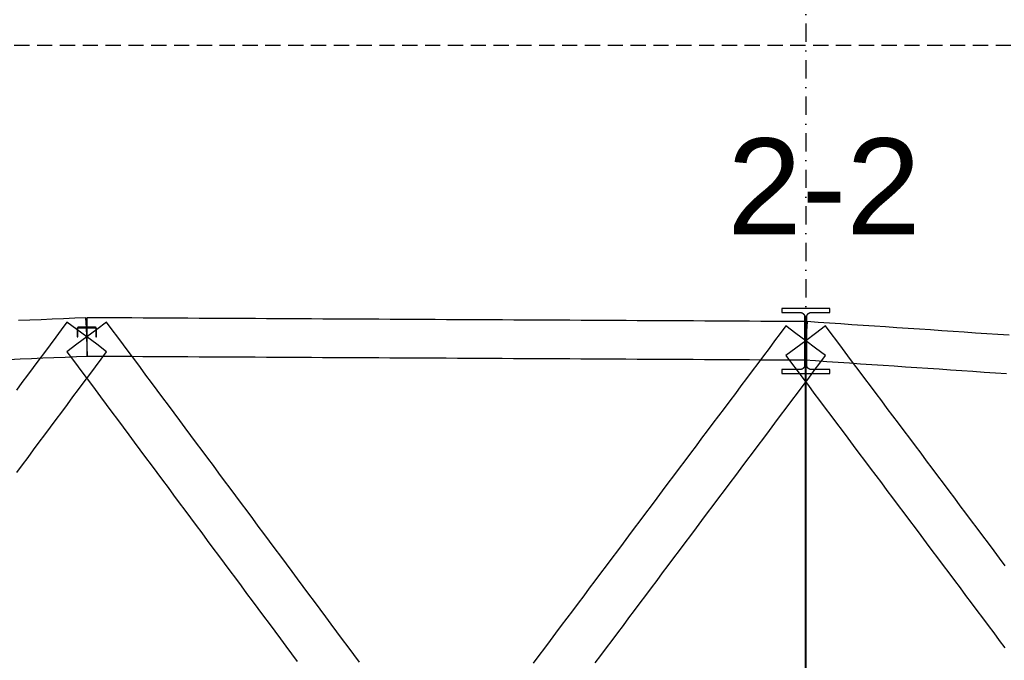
# Model space of a CAD drawing. Header units: millimetres. Extents: x -34919 to 306996, y -293018 to -145733.
# Tile 54 of 256: x 6237 to 12400, y -187498 to -183486. Entities that reach past the tile are written whole.
import ezdxf

# ---------------------------------------------------------------- set-up
doc = ezdxf.new("R2010")
doc.units = ezdxf.units.MM
doc.header["$LTSCALE"] = 3
doc.linetypes.add('DASHDOT', pattern=[25.4, 12.7, -6.35, 0, -6.35])
doc.linetypes.add('HIDDEN', pattern=[9.525, 6.35, -3.175])
doc.layers.add('ARF2000E0_BEARING_ROOF_KANTAVAT_KATTO', color=7, linetype='Continuous')
doc.layers.add('poziome 1', color=7, linetype='Continuous')
doc.styles.get("Standard").update_dxf_attribs({"font": 'arial.ttf', "height": 25})

msp = doc.modelspace()

# ---------------------------------------------------------------- linework, layer by layer
at = {"color": 252, "linetype": 'DASHDOT', "ltscale": 3}
msp.add_line((11156.625, -150578.031), (11156.625, -201577.2), dxfattribs=at)
at = {"layer": 'ARF2000E0_BEARING_ROOF_KANTAVAT_KATTO'}
for points in [[(11163.375, -185496.749), (11163.375, -185421.854), (11163.375, -185346.96), (11163.383, -185346.295), (11163.407, -185345.631), (11163.448, -185344.968), (11163.504, -185344.306), (11163.577, -185343.646), (11163.666, -185342.987), (11163.771, -185342.331), (11163.891, -185341.677), (11164.028, -185341.027), (11164.18, -185340.379), (11164.349, -185339.736), (11164.532, -185339.098), (11164.732, -185338.464), (11164.946, -185337.835), (11165.177, -185337.211), (11165.422, -185336.593), (11165.682, -185335.981), (11165.957, -185335.377), (11166.246, -185334.779), (11166.55, -185334.189), (11166.869, -185333.606), (11167.201, -185333.031), (11167.548, -185332.464), (11167.908, -185331.906), (11168.282, -185331.357), (11168.669, -185330.817), (11169.069, -185330.287), (11169.481, -185329.768), (11169.907, -185329.258), (11170.344, -185328.759), (11170.794, -185328.271), (11171.256, -185327.794), (11171.73, -185327.327), (11172.216, -185326.873), (11172.712, -185326.431), (11173.219, -185326.001), (11173.736, -185325.584), (11174.263, -185325.179), (11174.8, -185324.788), (11175.347, -185324.409), (11175.903, -185324.045), (11176.467, -185323.694), (11177.04, -185323.358), (11177.621, -185323.036), (11178.209, -185322.728), (11178.805, -185322.435), (11179.408, -185322.157), (11180.018, -185321.893), (11180.635, -185321.644), (11181.258, -185321.411), (11181.886, -185321.193), (11182.519, -185320.991), (11183.157, -185320.804), (11183.8, -185320.634), (11184.447, -185320.479), (11185.098, -185320.34), (11185.75, -185320.218), (11186.406, -185320.112), (11187.064, -185320.022), (11187.723, -185319.948), (11188.385, -185319.89), (11189.047, -185319.849), (11189.711, -185319.825), (11190.375, -185319.817), (11248.5, -185319.817), (11306.625, -185319.817), (11306.625, -185295.689), (11231.625, -185295.689), (11156.625, -185295.689), (11081.625, -185295.689), (11006.625, -185295.689), (11006.625, -185319.817), (11064.75, -185319.817), (11122.875, -185319.817), (11123.54, -185319.825), (11124.204, -185319.85), (11124.867, -185319.891), (11125.529, -185319.948), (11126.189, -185320.022), (11126.848, -185320.112), (11127.504, -185320.218), (11128.157, -185320.341), (11128.808, -185320.48), (11129.454, -185320.635), (11130.097, -185320.806), (11130.734, -185320.992), (11131.367, -185321.194), (11131.995, -185321.412), (11132.618, -185321.645), (11133.235, -185321.894), (11133.845, -185322.158), (11134.448, -185322.436), (11135.044, -185322.73), (11135.632, -185323.037), (11136.213, -185323.36), (11136.785, -185323.696), (11137.349, -185324.047), (11137.905, -185324.411), (11138.451, -185324.789), (11138.988, -185325.18), (11139.515, -185325.584), (11140.031, -185326.001), (11140.537, -185326.43), (11141.033, -185326.872), (11141.518, -185327.325), (11141.991, -185327.791), (11142.454, -185328.269), (11142.904, -185328.758), (11143.343, -185329.257), (11143.769, -185329.768), (11144.182, -185330.288), (11144.582, -185330.818), (11144.97, -185331.359), (11145.344, -185331.909), (11145.704, -185332.467), (11146.051, -185333.034), (11146.383, -185333.609), (11146.701, -185334.191), (11147.005, -185334.782), (11147.294, -185335.379), (11147.569, -185335.984), (11147.829, -185336.596), (11148.075, -185337.214), (11148.305, -185337.838), (11148.519, -185338.467), (11148.719, -185339.101), (11148.902, -185339.74), (11149.071, -185340.383), (11149.223, -185341.031), (11149.36, -185341.682), (11149.48, -185342.335), (11149.585, -185342.991), (11149.673, -185343.648), (11149.746, -185344.308), (11149.802, -185344.969), (11149.843, -185345.632), (11149.867, -185346.295), (11149.875, -185346.96), (11149.875, -185421.854), (11149.875, -185496.749), (11163.375, -185496.749)], [(6781.025, -185565.114), (6718.825, -185518.881), (6656.625, -185472.649), (6594.425, -185426.417), (6532.225, -185380.184), (6497.069, -185427.483), (6461.913, -185474.781), (6426.757, -185522.08), (6391.6, -185569.378), (6356.444, -185616.677), (6321.288, -185663.975), (6286.132, -185711.273), (6250.975, -185758.572), (6215.819, -185805.87)], [(6661.727, -185592.54), (6659.176, -185532.595), (6656.625, -185472.649), (6654.074, -185412.703), (6651.523, -185352.757), (6581.211, -185355.75), (6510.898, -185358.742), (6440.586, -185361.734), (6370.273, -185364.726), (6299.961, -185367.718), (6229.648, -185370.711)], [(8363.056, -187508.614), (8327.9, -187461.316), (8292.744, -187414.017), (8257.587, -187366.719), (8222.431, -187319.42), (8187.275, -187272.122), (8152.119, -187224.823), (8116.962, -187177.525), (8081.806, -187130.227), (8046.65, -187082.928), (8011.494, -187035.63), (7976.337, -186988.331), (7941.181, -186941.033), (7906.025, -186893.734), (7870.869, -186846.436), (7835.712, -186799.138), (7800.556, -186751.839), (7765.4, -186704.541), (7730.244, -186657.242), (7695.087, -186609.944), (7659.931, -186562.645), (7624.775, -186515.347), (7589.619, -186468.048), (7554.462, -186420.75), (7519.306, -186373.452), (7484.15, -186326.153), (7448.994, -186278.855), (7413.837, -186231.556), (7378.681, -186184.258), (7343.525, -186136.959), (7308.369, -186089.661), (7273.212, -186042.363), (7238.056, -185995.064), (7202.9, -185947.766), (7167.744, -185900.467), (7132.587, -185853.169), (7097.431, -185805.87), (7062.275, -185758.572), (7027.119, -185711.273), (6991.962, -185663.975), (6956.806, -185616.677), (6921.65, -185569.378), (6886.494, -185522.08), (6851.337, -185474.781), (6816.181, -185427.483), (6781.025, -185380.184), (6718.825, -185426.417), (6656.625, -185472.649), (6594.425, -185518.881), (6532.225, -185565.114), (6567.382, -185612.412), (6602.538, -185659.71), (6637.694, -185707.009), (6672.85, -185754.307), (6708.007, -185801.606), (6743.163, -185848.904), (6778.319, -185896.203), (6813.475, -185943.501), (6848.632, -185990.799), (6883.788, -186038.098), (6918.944, -186085.396), (6954.1, -186132.695), (6989.257, -186179.993), (7024.413, -186227.292), (7059.569, -186274.59), (7094.725, -186321.889), (7129.882, -186369.187), (7165.038, -186416.485), (7200.194, -186463.784), (7235.35, -186511.082), (7270.507, -186558.381), (7305.663, -186605.679), (7340.819, -186652.978), (7375.975, -186700.276), (7411.132, -186747.574), (7446.288, -186794.873), (7481.444, -186842.171), (7516.6, -186889.47), (7551.757, -186936.768), (7586.913, -186984.067), (7622.069, -187031.365), (7657.225, -187078.664), (7692.382, -187125.962), (7727.538, -187173.26), (7762.694, -187220.559), (7797.85, -187267.857), (7833.007, -187315.156), (7868.163, -187362.454), (7903.319, -187409.753), (7938.475, -187457.051), (7973.632, -187504.349)], [(11155.982, -185616.747), (11156.304, -185556.748), (11156.625, -185496.749), (11156.946, -185436.75), (11157.268, -185376.751), (11086.955, -185376.374), (11016.643, -185375.998), (10946.33, -185375.621), (10876.018, -185375.244), (10805.705, -185374.868), (10735.393, -185374.491), (10665.08, -185374.115), (10594.768, -185373.738), (10524.455, -185373.362), (10454.143, -185372.985), (10383.83, -185372.608), (10313.518, -185372.232), (10243.205, -185371.855), (10172.893, -185371.479), (10102.58, -185371.102), (10032.268, -185370.726), (9961.955, -185370.349), (9891.643, -185369.973), (9821.33, -185369.596), (9751.018, -185369.219), (9680.705, -185368.843), (9610.393, -185368.466), (9540.08, -185368.09), (9469.768, -185367.713), (9399.455, -185367.337), (9329.143, -185366.96), (9258.83, -185366.583), (9188.518, -185366.207), (9118.205, -185365.83), (9047.893, -185365.454), (8977.58, -185365.077), (8907.268, -185364.701), (8836.955, -185364.324), (8766.643, -185363.948), (8696.33, -185363.571), (8626.018, -185363.194), (8555.705, -185362.818), (8485.393, -185362.441), (8415.08, -185362.065), (8344.768, -185361.688), (8274.455, -185361.312), (8204.143, -185360.935), (8133.83, -185360.558), (8063.518, -185360.182), (7993.205, -185359.805), (7922.893, -185359.429), (7852.58, -185359.052), (7782.268, -185358.676), (7711.955, -185358.299), (7641.643, -185357.923), (7571.33, -185357.546), (7501.018, -185357.169), (7430.705, -185356.793), (7360.393, -185356.416), (7290.08, -185356.04), (7219.768, -185355.663), (7149.455, -185355.287), (7079.143, -185354.91), (7008.83, -185354.533), (6938.518, -185354.157), (6868.205, -185353.78), (6797.893, -185353.404), (6727.58, -185353.027), (6657.268, -185352.651), (6656.946, -185412.65), (6656.625, -185472.649), (6656.304, -185532.648), (6655.982, -185592.647), (6726.295, -185593.024), (6796.607, -185593.4), (6866.92, -185593.777), (6937.232, -185594.153), (7007.545, -185594.53), (7077.857, -185594.907), (7148.17, -185595.283), (7218.482, -185595.66), (7288.795, -185596.036), (7359.107, -185596.413), (7429.42, -185596.789), (7499.732, -185597.166), (7570.045, -185597.543), (7640.357, -185597.919), (7710.67, -185598.296), (7780.982, -185598.672), (7851.295, -185599.049), (7921.607, -185599.425), (7991.92, -185599.802), (8062.232, -185600.178), (8132.545, -185600.555), (8202.857, -185600.932), (8273.17, -185601.308), (8343.482, -185601.685), (8413.795, -185602.061), (8484.107, -185602.438), (8554.42, -185602.814), (8624.732, -185603.191), (8695.045, -185603.568), (8765.357, -185603.944), (8835.67, -185604.321), (8905.982, -185604.697), (8976.295, -185605.074), (9046.607, -185605.45), (9116.92, -185605.827), (9187.232, -185606.203), (9257.545, -185606.58), (9327.857, -185606.957), (9398.17, -185607.333), (9468.482, -185607.71), (9538.795, -185608.086), (9609.107, -185608.463), (9679.42, -185608.839), (9749.732, -185609.216), (9820.045, -185609.593), (9890.357, -185609.969), (9960.67, -185610.346), (10030.982, -185610.722), (10101.295, -185611.099), (10171.607, -185611.475), (10241.92, -185611.852), (10312.232, -185612.228), (10382.545, -185612.605), (10452.857, -185612.982), (10523.17, -185613.358), (10593.482, -185613.735), (10663.795, -185614.111), (10734.107, -185614.488), (10804.42, -185614.864), (10874.732, -185615.241), (10945.045, -185615.618), (11015.357, -185615.994), (11085.67, -185616.371), (11155.982, -185616.747)], [(12430.338, -185462.522), (12360.026, -185457.772), (12289.713, -185453.022), (12219.401, -185448.272), (12149.088, -185443.522), (12078.776, -185438.772), (12008.463, -185434.022), (11938.151, -185429.272), (11867.838, -185424.522), (11797.526, -185419.772), (11727.213, -185415.022), (11656.901, -185410.272), (11586.588, -185405.522), (11516.276, -185400.772), (11445.963, -185396.022), (11375.651, -185391.272), (11305.338, -185386.522), (11235.026, -185381.772), (11164.713, -185377.022), (11160.669, -185436.885), (11156.625, -185496.749), (11152.581, -185556.613), (11148.537, -185616.476), (11218.849, -185621.226), (11289.162, -185625.976), (11359.474, -185630.726), (11429.787, -185635.476), (11500.099, -185640.226), (11570.412, -185644.976), (11640.724, -185649.726), (11711.037, -185654.476), (11781.349, -185659.226), (11851.662, -185663.976), (11921.974, -185668.726), (11992.287, -185673.476), (12062.599, -185678.226), (12132.912, -185682.976), (12203.224, -185687.726), (12273.537, -185692.476), (12343.849, -185697.226), (12414.162, -185701.976)], [(6716.625, -185472.649), (6716.625, -185420.368), (6716.623, -185420.171), (6716.615, -185419.975), (6716.603, -185419.778), (6716.587, -185419.582), (6716.565, -185419.387), (6716.539, -185419.192), (6716.508, -185418.997), (6716.472, -185418.804), (6716.432, -185418.611), (6716.387, -185418.419), (6716.337, -185418.229), (6716.282, -185418.039), (6716.223, -185417.852), (6716.16, -185417.665), (6716.092, -185417.481), (6716.019, -185417.297), (6715.942, -185417.116), (6715.861, -185416.937), (6715.775, -185416.76), (6715.685, -185416.585), (6715.591, -185416.412), (6715.492, -185416.242), (6715.389, -185416.074), (6715.283, -185415.909), (6715.172, -185415.746), (6715.057, -185415.586), (6714.938, -185415.428), (6714.816, -185415.274), (6714.69, -185415.123), (6714.56, -185414.975), (6714.427, -185414.83), (6714.289, -185414.688), (6714.149, -185414.55), (6714.006, -185414.416), (6713.859, -185414.285), (6713.709, -185414.158), (6713.556, -185414.034), (6713.4, -185413.915), (6713.241, -185413.799), (6713.079, -185413.687), (6712.914, -185413.579), (6712.747, -185413.475), (6712.577, -185413.375), (6712.405, -185413.279), (6712.23, -185413.188), (6712.053, -185413.101), (6711.874, -185413.018), (6711.693, -185412.94), (6711.511, -185412.867), (6711.327, -185412.798), (6711.141, -185412.733), (6710.953, -185412.673), (6710.765, -185412.618), (6710.575, -185412.568), (6710.383, -185412.522), (6710.191, -185412.481), (6709.997, -185412.444), (6709.803, -185412.413), (6709.607, -185412.386), (6709.412, -185412.364), (6709.216, -185412.347), (6709.019, -185412.335), (6708.822, -185412.328), (6708.625, -185412.325), (6656.625, -185412.325), (6604.625, -185412.325), (6604.428, -185412.328), (6604.232, -185412.335), (6604.035, -185412.347), (6603.839, -185412.364), (6603.644, -185412.386), (6603.449, -185412.412), (6603.255, -185412.444), (6603.061, -185412.48), (6602.869, -185412.521), (6602.677, -185412.567), (6602.486, -185412.618), (6602.297, -185412.673), (6602.11, -185412.733), (6601.924, -185412.797), (6601.739, -185412.867), (6601.556, -185412.94), (6601.376, -185413.018), (6601.197, -185413.101), (6601.02, -185413.188), (6600.846, -185413.279), (6600.674, -185413.374), (6600.504, -185413.474), (6600.337, -185413.578), (6600.172, -185413.686), (6600.01, -185413.798), (6599.851, -185413.914), (6599.695, -185414.034), (6599.542, -185414.158), (6599.392, -185414.285), (6599.245, -185414.416), (6599.101, -185414.551), (6598.96, -185414.689), (6598.823, -185414.83), (6598.69, -185414.975), (6598.56, -185415.123), (6598.434, -185415.274), (6598.312, -185415.428), (6598.194, -185415.585), (6598.079, -185415.745), (6597.968, -185415.907), (6597.861, -185416.073), (6597.759, -185416.241), (6597.66, -185416.411), (6597.566, -185416.584), (6597.476, -185416.759), (6597.39, -185416.936), (6597.309, -185417.115), (6597.232, -185417.296), (6597.159, -185417.479), (6597.091, -185417.664), (6597.027, -185417.851), (6596.968, -185418.038), (6596.914, -185418.228), (6596.864, -185418.418), (6596.819, -185418.61), (6596.778, -185418.803), (6596.742, -185418.996), (6596.711, -185419.191), (6596.685, -185419.386), (6596.663, -185419.582), (6596.647, -185419.778), (6596.635, -185419.974), (6596.627, -185420.171), (6596.625, -185420.368), (6596.625, -185472.649), (6600.625, -185472.649), (6600.625, -185420.368), (6600.626, -185420.27), (6600.63, -185420.171), (6600.636, -185420.073), (6600.644, -185419.975), (6600.655, -185419.877), (6600.668, -185419.779), (6600.684, -185419.682), (6600.702, -185419.586), (6600.722, -185419.489), (6600.744, -185419.394), (6600.769, -185419.298), (6600.796, -185419.204), (6600.826, -185419.11), (6600.858, -185419.017), (6600.892, -185418.924), (6600.928, -185418.832), (6600.967, -185418.742), (6601.008, -185418.652), (6601.051, -185418.563), (6601.096, -185418.476), (6601.143, -185418.389), (6601.192, -185418.304), (6601.243, -185418.22), (6601.297, -185418.138), (6601.352, -185418.057), (6601.409, -185417.977), (6601.469, -185417.898), (6601.53, -185417.821), (6601.593, -185417.746), (6601.658, -185417.671), (6601.725, -185417.599), (6601.793, -185417.528), (6601.864, -185417.459), (6601.936, -185417.391), (6602.009, -185417.326), (6602.084, -185417.262), (6602.161, -185417.201), (6602.239, -185417.141), (6602.318, -185417.083), (6602.399, -185417.027), (6602.481, -185416.973), (6602.565, -185416.921), (6602.649, -185416.871), (6602.735, -185416.824), (6602.823, -185416.778), (6602.911, -185416.735), (6603, -185416.693), (6603.091, -185416.654), (6603.183, -185416.617), (6603.275, -185416.583), (6603.368, -185416.55), (6603.462, -185416.521), (6603.556, -185416.493), (6603.651, -185416.468), (6603.747, -185416.445), (6603.843, -185416.424), (6603.939, -185416.406), (6604.036, -185416.39), (6604.134, -185416.377), (6604.232, -185416.366), (6604.33, -185416.358), (6604.428, -185416.352), (6604.526, -185416.348), (6604.625, -185416.347), (6656.625, -185416.347), (6708.625, -185416.347), (6708.724, -185416.348), (6708.822, -185416.352), (6708.921, -185416.358), (6709.019, -185416.366), (6709.117, -185416.377), (6709.214, -185416.391), (6709.311, -185416.406), (6709.408, -185416.424), (6709.504, -185416.445), (6709.599, -185416.468), (6709.695, -185416.493), (6709.789, -185416.521), (6709.883, -185416.551), (6709.976, -185416.583), (6710.068, -185416.618), (6710.16, -185416.654), (6710.25, -185416.694), (6710.34, -185416.735), (6710.428, -185416.778), (6710.515, -185416.824), (6710.601, -185416.872), (6710.686, -185416.922), (6710.769, -185416.973), (6710.851, -185417.027), (6710.932, -185417.083), (6711.012, -185417.141), (6711.09, -185417.201), (6711.166, -185417.262), (6711.241, -185417.326), (6711.315, -185417.392), (6711.387, -185417.459), (6711.457, -185417.528), (6711.526, -185417.599), (6711.592, -185417.672), (6711.657, -185417.746), (6711.721, -185417.821), (6711.782, -185417.898), (6711.841, -185417.977), (6711.898, -185418.057), (6711.954, -185418.138), (6712.007, -185418.221), (6712.058, -185418.305), (6712.108, -185418.39), (6712.155, -185418.476), (6712.2, -185418.564), (6712.243, -185418.652), (6712.284, -185418.742), (6712.322, -185418.833), (6712.359, -185418.925), (6712.393, -185419.017), (6712.424, -185419.111), (6712.454, -185419.204), (6712.481, -185419.299), (6712.506, -185419.394), (6712.528, -185419.49), (6712.549, -185419.586), (6712.566, -185419.683), (6712.582, -185419.78), (6712.595, -185419.877), (6712.606, -185419.975), (6712.614, -185420.073), (6712.62, -185420.171), (6712.624, -185420.27), (6712.625, -185420.368), (6712.625, -185472.649), (6716.625, -185472.649)], [(11280.67, -185589.689), (11218.647, -185543.219), (11156.625, -185496.749), (11094.603, -185450.279), (11032.58, -185403.808), (10997.424, -185450.73), (10962.268, -185497.652), (10927.112, -185544.574), (10891.955, -185591.496), (10856.799, -185638.418), (10821.643, -185685.34), (10786.487, -185732.262), (10751.33, -185779.183), (10716.174, -185826.105), (10681.018, -185873.027), (10645.862, -185919.949), (10610.705, -185966.871), (10575.549, -186013.793), (10540.393, -186060.715), (10505.237, -186107.637), (10470.08, -186154.558), (10434.924, -186201.48), (10399.768, -186248.402), (10364.612, -186295.324), (10329.455, -186342.246), (10294.299, -186389.168), (10259.143, -186436.09), (10223.987, -186483.012), (10188.83, -186529.933), (10153.674, -186576.855), (10118.518, -186623.777), (10083.362, -186670.699), (10048.205, -186717.621), (10013.049, -186764.543), (9977.893, -186811.465), (9942.737, -186858.387), (9907.58, -186905.308), (9872.424, -186952.23), (9837.268, -186999.152), (9802.112, -187046.074), (9766.955, -187092.996), (9731.799, -187139.918), (9696.643, -187186.84), (9661.487, -187233.762), (9626.33, -187280.683), (9591.174, -187327.605), (9556.018, -187374.527), (9520.862, -187421.449), (9485.705, -187468.371), (9450.549, -187515.293)], [(12405.67, -186905.308), (12370.513, -186858.387), (12335.357, -186811.465), (12300.201, -186764.543), (12265.045, -186717.621), (12229.888, -186670.699), (12194.732, -186623.777), (12159.576, -186576.855), (12124.42, -186529.933), (12089.263, -186483.012), (12054.107, -186436.09), (12018.951, -186389.168), (11983.795, -186342.246), (11948.638, -186295.324), (11913.482, -186248.402), (11878.326, -186201.48), (11843.17, -186154.558), (11808.013, -186107.637), (11772.857, -186060.715), (11737.701, -186013.793), (11702.545, -185966.871), (11667.388, -185919.949), (11632.232, -185873.027), (11597.076, -185826.105), (11561.92, -185779.183), (11526.763, -185732.262), (11491.607, -185685.34), (11456.451, -185638.418), (11421.295, -185591.496), (11386.138, -185544.574), (11350.982, -185497.652), (11315.826, -185450.73), (11280.67, -185403.808), (11218.647, -185450.279), (11156.625, -185496.749), (11094.603, -185543.219), (11032.58, -185589.689), (11067.737, -185636.611), (11102.893, -185683.533), (11138.049, -185730.455), (11173.205, -185777.377), (11208.362, -185824.299), (11243.518, -185871.221), (11278.674, -185918.143), (11313.83, -185965.064), (11348.987, -186011.986), (11384.143, -186058.908), (11419.299, -186105.83), (11454.455, -186152.752), (11489.612, -186199.674), (11524.768, -186246.596), (11559.924, -186293.518), (11595.08, -186340.439), (11630.237, -186387.361), (11665.393, -186434.283), (11700.549, -186481.205), (11735.705, -186528.127), (11770.862, -186575.049), (11806.018, -186621.971), (11841.174, -186668.893), (11876.33, -186715.814), (11911.487, -186762.736), (11946.643, -186809.658), (11981.799, -186856.58), (12016.955, -186903.502), (12052.112, -186950.424), (12087.268, -186997.346), (12122.424, -187044.268), (12157.58, -187091.189), (12192.737, -187138.111), (12227.893, -187185.033), (12263.049, -187231.955), (12298.205, -187278.877), (12333.362, -187325.799), (12368.518, -187372.721), (12403.674, -187419.643)], [(11306.625, -185701.416), (11306.625, -185676.856), (11248.5, -185676.856), (11190.375, -185676.856), (11189.704, -185676.847), (11189.034, -185676.822), (11188.365, -185676.779), (11187.697, -185676.72), (11187.031, -185676.643), (11186.367, -185676.55), (11185.705, -185676.44), (11185.046, -185676.312), (11184.391, -185676.169), (11183.741, -185676.009), (11183.095, -185675.832), (11182.453, -185675.64), (11181.817, -185675.431), (11181.186, -185675.206), (11180.56, -185674.966), (11179.941, -185674.709), (11179.327, -185674.437), (11178.721, -185674.15), (11178.123, -185673.847), (11177.532, -185673.53), (11176.95, -185673.198), (11176.375, -185672.852), (11175.81, -185672.491), (11175.253, -185672.116), (11174.707, -185671.728), (11174.17, -185671.326), (11173.643, -185670.911), (11173.127, -185670.483), (11172.622, -185670.043), (11172.128, -185669.591), (11171.644, -185669.126), (11171.173, -185668.649), (11170.712, -185668.161), (11170.265, -185667.662), (11169.83, -185667.153), (11169.407, -185666.633), (11168.997, -185666.103), (11168.6, -185665.563), (11168.216, -185665.013), (11167.846, -185664.454), (11167.489, -185663.886), (11167.146, -185663.311), (11166.818, -185662.727), (11166.503, -185662.135), (11166.203, -185661.537), (11165.917, -185660.931), (11165.646, -185660.318), (11165.39, -185659.699), (11165.148, -185659.072), (11164.921, -185658.441), (11164.709, -185657.804), (11164.513, -185657.162), (11164.332, -185656.516), (11164.166, -185655.866), (11164.016, -185655.212), (11163.882, -185654.554), (11163.763, -185653.894), (11163.66, -185653.232), (11163.573, -185652.568), (11163.502, -185651.902), (11163.446, -185651.234), (11163.407, -185650.566), (11163.383, -185649.896), (11163.375, -185649.226), (11163.375, -185572.987), (11163.375, -185496.749), (11149.875, -185496.749), (11149.875, -185572.987), (11149.875, -185649.226), (11149.867, -185649.897), (11149.843, -185650.567), (11149.804, -185651.236), (11149.748, -185651.904), (11149.677, -185652.57), (11149.589, -185653.235), (11149.486, -185653.897), (11149.368, -185654.557), (11149.233, -185655.215), (11149.083, -185655.869), (11148.918, -185656.519), (11148.737, -185657.165), (11148.54, -185657.806), (11148.329, -185658.443), (11148.102, -185659.074), (11147.86, -185659.7), (11147.603, -185660.32), (11147.332, -185660.932), (11147.046, -185661.538), (11146.746, -185662.137), (11146.431, -185662.729), (11146.102, -185663.313), (11145.76, -185663.888), (11145.403, -185664.456), (11145.032, -185665.015), (11144.648, -185665.565), (11144.251, -185666.105), (11143.841, -185666.635), (11143.419, -185667.155), (11142.983, -185667.665), (11142.535, -185668.164), (11142.075, -185668.652), (11141.604, -185669.128), (11141.12, -185669.593), (11140.626, -185670.045), (11140.121, -185670.485), (11139.605, -185670.912), (11139.079, -185671.327), (11138.542, -185671.729), (11137.996, -185672.117), (11137.439, -185672.492), (11136.873, -185672.852), (11136.299, -185673.199), (11135.717, -185673.531), (11135.126, -185673.848), (11134.528, -185674.15), (11133.921, -185674.438), (11133.308, -185674.71), (11132.688, -185674.966), (11132.063, -185675.207), (11131.432, -185675.432), (11130.795, -185675.64), (11130.154, -185675.833), (11129.507, -185676.009), (11128.856, -185676.169), (11128.201, -185676.313), (11127.543, -185676.44), (11126.881, -185676.55), (11126.218, -185676.643), (11125.552, -185676.72), (11124.885, -185676.779), (11124.216, -185676.822), (11123.546, -185676.847), (11122.875, -185676.856), (11064.75, -185676.856), (11006.625, -185676.856), (11006.625, -185701.416), (11081.625, -185701.416), (11156.625, -185701.416), (11231.625, -185701.416), (11306.625, -185701.416)], [(11153.625, -185496.749), (11153.625, -185590.593), (11153.625, -185684.436), (11153.625, -185778.28), (11153.625, -185872.124), (11153.625, -185965.968), (11153.625, -186059.811), (11153.625, -186153.655), (11153.625, -186247.499), (11153.625, -186341.343), (11153.625, -186435.186), (11153.625, -186529.03), (11153.625, -186622.874), (11153.625, -186716.718), (11153.625, -186810.561), (11153.625, -186904.405), (11153.625, -186998.249), (11153.625, -187092.093), (11153.625, -187185.936), (11153.625, -187279.78), (11153.625, -187373.624), (11153.625, -187467.468), (11153.625, -187561.311)], [(11159.625, -187561.311), (11159.625, -187467.468), (11159.625, -187373.624), (11159.625, -187279.78), (11159.625, -187185.936), (11159.625, -187092.093), (11159.625, -186998.249), (11159.625, -186904.405), (11159.625, -186810.561), (11159.625, -186716.718), (11159.625, -186622.874), (11159.625, -186529.03), (11159.625, -186435.186), (11159.625, -186341.343), (11159.625, -186247.499), (11159.625, -186153.655), (11159.625, -186059.811), (11159.625, -185965.968), (11159.625, -185872.124), (11159.625, -185778.28), (11159.625, -185684.436), (11159.625, -185590.593), (11159.625, -185496.749), (11153.625, -185496.749)], [(6218.525, -186321.889), (6253.681, -186274.59), (6288.837, -186227.292), (6323.994, -186179.993), (6359.15, -186132.695), (6394.306, -186085.396), (6429.462, -186038.098), (6464.619, -185990.799), (6499.775, -185943.501), (6534.931, -185896.203), (6570.087, -185848.904), (6605.244, -185801.606), (6640.4, -185754.307), (6675.556, -185707.009), (6710.712, -185659.71), (6745.869, -185612.412), (6781.025, -185565.114)], [(6169.54, -185613.486), (6239.852, -185610.494), (6310.165, -185607.501), (6380.477, -185604.509), (6450.79, -185601.517), (6521.102, -185598.525), (6591.415, -185595.533), (6661.727, -185592.54)], [(9839.263, -187513.486), (9874.42, -187466.564), (9909.576, -187419.643), (9944.732, -187372.721), (9979.888, -187325.799), (10015.045, -187278.877), (10050.201, -187231.955), (10085.357, -187185.033), (10120.513, -187138.111), (10155.67, -187091.189), (10190.826, -187044.268), (10225.982, -186997.346), (10261.138, -186950.424), (10296.295, -186903.502), (10331.451, -186856.58), (10366.607, -186809.658), (10401.763, -186762.736), (10436.92, -186715.814), (10472.076, -186668.893), (10507.232, -186621.971), (10542.388, -186575.049), (10577.545, -186528.127), (10612.701, -186481.205), (10647.857, -186434.283), (10683.013, -186387.361), (10718.17, -186340.439), (10753.326, -186293.518), (10788.482, -186246.596), (10823.638, -186199.674), (10858.795, -186152.752), (10893.951, -186105.83), (10929.107, -186058.908), (10964.263, -186011.986), (10999.42, -185965.064), (11034.576, -185918.143), (11069.732, -185871.221), (11104.888, -185824.299), (11140.045, -185777.377), (11175.201, -185730.455), (11210.357, -185683.533), (11245.513, -185636.611), (11280.67, -185589.689)]]:
    msp.add_lwpolyline(points, dxfattribs=at)
at = {"layer": 'poziome 1', "linetype": 'HIDDEN', "ltscale": 5}
msp.add_lwpolyline([(30729.318, -183647.981), (-7495.118, -183647.981), (-7495.118, -191038.101), (30729.318, -191038.101)], close=True, dxfattribs=at)

# ---------------------------------------------------------------- texts
at = {"insert": (11271.402, -184529.413), "char_height": 600, "attachment_point": 5}
msp.add_mtext('\\A1;2-2', dxfattribs=at)

doc.saveas('drawing.dxf')
